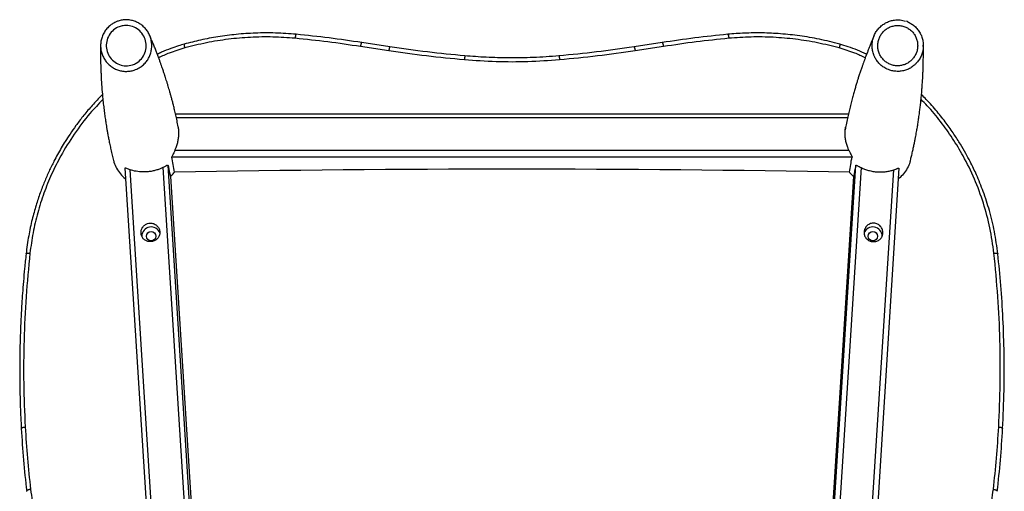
# Paper-space layout '_Bottom' of a CAD drawing. Header units: millimetres. Extents: x -275 to 275, y -308 to 307.
# Tile 5 of 5: x -261 to 262, y 57 to 307. Entities that reach past the tile are written whole.
import ezdxf

# ---------------------------------------------------------------- set-up
doc = ezdxf.new("R2010")
doc.units = ezdxf.units.MM

psp = doc.layouts.new('_Bottom')

# ---------------------------------------------------------------- linework, layer by layer
at = {"color": 7, "linetype": 'Continuous', "lineweight": 25}
for p, q in [((210.53, 306.14), (209.55, 306.54)), ((-65.45, 290.84), (-80.46, 293.15)), ((-64.83, 292.94), (-79.77, 295.25)), ((79.77, 295.25), (64.83, 292.94)), ((80.46, 293.15), (65.45, 290.84)), ((178.69, 257.36), (-178.69, 257.36)), ((178.24, 255.34), (-178.24, 255.34)), ((-178.99, 238.13), (178.99, 238.13)), ((180.63, 234.53), (-180.63, 234.53)), ((-205.58, 228.55), (-174.49, -260.56)), ((-171.9, -258.83), (-202.83, 227.77)), ((-185.47, 228.93), (-154.61, -256.7)), ((-164.88, -49.14), (-182.63, 230.08)), ((185.47, 228.93), (154.61, -256.7)), ((164.88, -49.14), (182.63, 230.08)), ((171.9, -258.83), (202.83, 227.77)), ((205.58, 228.55), (174.49, -260.56)), ((-181.43, 224.23), (-166.06, -17.64)), ((181.43, 224.23), (166.06, -17.64))]:
    psp.add_line(p, q, dxfattribs=at)
for centre in [(-191.71, 192.51), (191.71, 192.51)]:
    psp.add_circle(centre, 2.48, dxfattribs=at)
for centre, radius, start, end in [((0, -9672.85), 9900.96, 88.962199, 91.037801), ((-191.67, 192.42), 5.01, 22.0131, 177.4708), ((191.67, 192.42), 5.01, 2.5292, 157.9869)]:
    psp.add_arc(centre, radius, start, end, dxfattribs=at)
for points, knots in [([(-210.52, 306.13), (-211.15, 305.8), (-212.43, 305.15), (-213.64, 304.19), (-214.8, 303.09), (-215.9, 301.84), (-217.11, 299.86), (-217.98, 297.67), (-218.46, 295.39), (-218.55, 293.04), (-218.25, 290.74), (-217.56, 288.5), (-216.51, 286.46), (-215.44, 284.92), (-214.65, 284.19), (-214.42, 283.98)], [0, 0, 0, 0, 0.080319, 0.162691, 0.174458, 0.261241, 0.350598, 0.437663, 0.527296, 0.614116, 0.703472, 0.789598, 0.878206, 0.963464, 1, 1, 1, 1]), ([(-208.14, 303.86), (-207.39, 304.04), (-205.49, 304.51), (-202.31, 304.21), (-199.03, 302.77), (-196.37, 300.3), (-194.66, 297.07), (-194.1, 293.42), (-194.78, 289.77), (-196.62, 286.58), (-199.08, 284.5), (-201.93, 283.21), (-205.04, 282.73), (-208.57, 283.4), (-211.69, 285.19), (-214.08, 287.93), (-215.45, 291.33), (-215.63, 295.02), (-214.57, 298.57), (-212.4, 301.53), (-210.03, 303.17), (-208.52, 303.72), (-208.14, 303.86)], [0, 0, 0, 0, 0.034749, 0.087515, 0.140304, 0.193595, 0.24755, 0.302097, 0.356774, 0.411125, 0.464874, 0.498497, 0.551239, 0.603981, 0.65697, 0.710417, 0.764458, 0.818942, 0.873536, 0.927852, 0.981536, 1, 1, 1, 1]), ([(-204.76, 307.33), (-204.85, 307.34), (-205.62, 307.4), (-207.09, 307.21), (-208.94, 306.81), (-210.05, 306.34), (-210.53, 306.14)], [0, 0, 0, 0, 0.043117, 0.392441, 0.738289, 1, 1, 1, 1]), ([(-192.39, 288.35), (-192.32, 288.5), (-191.91, 289.34), (-191.51, 291.04), (-191.24, 293.35), (-191.4, 295.7), (-191.94, 297.95), (-192.85, 300.1), (-194.09, 302.03), (-195.65, 303.74), (-197.44, 305.14), (-199.45, 306.25), (-201.59, 306.96), (-203.39, 307.32), (-204.45, 307.29), (-204.76, 307.29)], [0, 0, 0, 0, 0.0187075, 0.1049566, 0.1937443, 0.2797528, 0.368255, 0.4533935, 0.5409612, 0.6252129, 0.7118567, 0.7954793, 0.8814822, 0.9651821, 1, 1, 1, 1]), ([(192.43, 288.28), (192.34, 288.45), (191.92, 289.31), (191.51, 291.04), (191.24, 293.35), (191.4, 295.7), (191.94, 297.95), (192.85, 300.1), (194.09, 302.03), (195.65, 303.74), (197.44, 305.15), (199.45, 306.24), (201.59, 306.98), (203.85, 307.35), (206.37, 307.37), (208.08, 306.94), (209.05, 306.69)], [0, 0, 0, 0, 0.018724, 0.092707, 0.168867, 0.242643, 0.318558, 0.391588, 0.466702, 0.538971, 0.613292, 0.685022, 0.758793, 0.830589, 0.904458, 1, 1, 1, 1]), ([(208.14, 303.86), (207.47, 304.07), (206.78, 304.22), (205.74, 304.33), (205.38, 304.35), (204.69, 304.36), (204.34, 304.34), (203.65, 304.28), (203.31, 304.23), (202.62, 304.1), (202.28, 304.01), (201.27, 303.71), (200.63, 303.45), (199.4, 302.8), (198.81, 302.41), (197.73, 301.53), (197.24, 301.04), (196.57, 300.23), (196.35, 299.95), (195.96, 299.37), (195.6, 298.78), (195.3, 298.15), (195.03, 297.51), (194.91, 297.18), (194.59, 296.18), (194.45, 295.5), (194.33, 294.46), (194.31, 294.11), (194.3, 293.41), (194.31, 293.06), (194.39, 292.02), (194.52, 291.33), (194.8, 290.33), (194.91, 289.99), (195.17, 289.34), (195.31, 289.02), (195.78, 288.09), (196.16, 287.51), (196.81, 286.68), (197.04, 286.42), (197.52, 285.91), (197.77, 285.67), (198.3, 285.22), (198.57, 285.01), (199.15, 284.61), (199.44, 284.43), (200.36, 283.91), (201.01, 283.64), (202.35, 283.21), (203.03, 283.07), (204.06, 282.95), (204.41, 282.93), (205.11, 282.93), (205.46, 282.94), (206.5, 283.04), (207.19, 283.17), (208.19, 283.47), (208.52, 283.58), (209.17, 283.85), (209.48, 284), (210.4, 284.48), (210.98, 284.87), (212.07, 285.76), (212.57, 286.25), (213.23, 287.05), (213.44, 287.33), (213.83, 287.9), (214.02, 288.21), (214.52, 289.13), (214.79, 289.76), (215.21, 291.09), (215.35, 291.78), (215.51, 293.17), (215.52, 293.86), (215.44, 294.91), (215.39, 295.26), (215.27, 295.94), (215.19, 296.28), (214.91, 297.28), (214.66, 297.93), (214.02, 299.19), (213.65, 299.77), (213, 300.59), (212.78, 300.85), (212.29, 301.36), (212.04, 301.6), (211.24, 302.28), (210.67, 302.68), (209.46, 303.36), (208.81, 303.64), (208.14, 303.86)], [0, 0, 0, 0, 0.03125, 0.03125, 0.046875, 0.046875, 0.0625, 0.0625, 0.078125, 0.078125, 0.09375, 0.09375, 0.125, 0.125, 0.15625, 0.15625, 0.1875, 0.1875, 0.203125, 0.203125, 0.21875, 0.234375, 0.234375, 0.25, 0.25, 0.28125, 0.28125, 0.296875, 0.296875, 0.3125, 0.3125, 0.34375, 0.34375, 0.359375, 0.359375, 0.375, 0.375, 0.40625, 0.40625, 0.421875, 0.421875, 0.4375, 0.4375, 0.453125, 0.453125, 0.46875, 0.46875, 0.5, 0.5, 0.53125, 0.53125, 0.546875, 0.546875, 0.5625, 0.5625, 0.59375, 0.59375, 0.609375, 0.609375, 0.625, 0.625, 0.65625, 0.65625, 0.6875, 0.6875, 0.703125, 0.703125, 0.71875, 0.71875, 0.75, 0.75, 0.78125, 0.78125, 0.8125, 0.8125, 0.828125, 0.828125, 0.84375, 0.84375, 0.875, 0.875, 0.90625, 0.90625, 0.921875, 0.921875, 0.9375, 0.9375, 0.96875, 0.96875, 1, 1, 1, 1]), ([(210.52, 306.13), (211.15, 305.8), (212.43, 305.15), (213.64, 304.19), (214.8, 303.09), (215.9, 301.84), (217.11, 299.86), (217.98, 297.67), (218.46, 295.39), (218.55, 293.04), (218.25, 290.74), (217.56, 288.5), (216.51, 286.46), (215.45, 284.94), (214.68, 284.22), (214.45, 284.01)], [0, 0, 0, 0, 0.080465, 0.162989, 0.174777, 0.261719, 0.351239, 0.438463, 0.528259, 0.615239, 0.704757, 0.791041, 0.879812, 0.965225, 1, 1, 1, 1]), ([(-176.88, 248.63), (-177.01, 249.3), (-177.33, 251.04), (-177.89, 253.76), (-178.54, 256.72), (-179.18, 259.45), (-179.77, 261.89), (-180.33, 264.04), (-180.83, 265.94), (-181.3, 267.65), (-181.75, 269.24), (-182.18, 270.72), (-182.63, 272.24), (-183.09, 273.78), (-183.58, 275.32), (-183.96, 276.51), (-184.24, 277.39), (-184.44, 277.99), (-184.64, 278.63), (-184.88, 279.34), (-185.18, 280.21), (-185.53, 281.25), (-185.95, 282.47), (-186.44, 283.84), (-186.99, 285.37), (-187.61, 287.06), (-188.29, 288.87), (-189.02, 290.78), (-189.82, 292.79), (-190.69, 294.94), (-191.57, 297.05), (-192.16, 298.44), (-192.43, 299.07)], [0, 0, 0, 0, 0.037555, 0.098143, 0.154488, 0.206589, 0.254449, 0.294594, 0.331175, 0.364191, 0.394617, 0.423564, 0.451033, 0.483859, 0.514291, 0.542331, 0.55472, 0.566577, 0.578289, 0.592459, 0.609573, 0.630942, 0.655621, 0.683613, 0.714916, 0.749532, 0.787459, 0.826253, 0.867991, 0.912675, 0.960304, 1, 1, 1, 1]), ([(-114.58, 299.66), (-118.26, 299.94), (-125.46, 300.48), (-136.11, 300.39), (-146.31, 299.7), (-156.03, 298.43), (-165.27, 296.71), (-171.19, 295.18), (-174.08, 294.43)], [0, 0, 0, 0, 0.184067, 0.3612781, 0.5314772, 0.6947364, 0.8508277, 1, 1, 1, 1]), ([(-115.21, 297.54), (-119.14, 297.82), (-127.02, 298.4), (-138.86, 298.18), (-150.64, 297.14), (-162.35, 295.3), (-170, 293.36), (-173.84, 292.39)], [0, 0, 0, 0, 0.200147, 0.400296, 0.600214, 0.799389, 1, 1, 1, 1]), ([(-114.59, 299.64), (-114.59, 299.65), (-114.66, 299.71), (-114.79, 299.49), (-114.95, 299.04), (-115.05, 298.61), (-115.14, 298.1), (-115.19, 297.72), (-115.21, 297.54)], [0, 0, 0, 0, 0.049365, 0.4540699, 0.627057, 0.7733233, 0.8950858, 1, 1, 1, 1]), ([(-79.77, 295.25), (-85.56, 296.13), (-97.13, 297.87), (-108.77, 299.07), (-114.58, 299.66)], [0, 0, 0, 0, 0.500009, 1, 1, 1, 1]), ([(114.58, 299.66), (108.77, 299.07), (97.13, 297.87), (85.55, 296.13), (79.77, 295.25)], [0, 0, 0, 0, 0.500017, 1, 1, 1, 1]), ([(174.08, 294.43), (170.51, 295.34), (163.49, 297.13), (152.99, 298.9), (142.82, 300.01), (133.03, 300.46), (123.65, 300.37), (117.56, 299.9), (114.58, 299.66)], [0, 0, 0, 0, 0.184042, 0.361239, 0.531435, 0.694701, 0.850807, 1, 1, 1, 1]), ([(114.59, 299.64), (114.59, 299.65), (114.66, 299.71), (114.79, 299.49), (114.94, 299.04), (115.05, 298.61), (115.13, 298.1), (115.18, 297.72), (115.2, 297.54)], [0, 0, 0, 0, 0.049332, 0.454051, 0.627044, 0.773316, 0.895082, 1, 1, 1, 1]), ([(173.83, 292.39), (170, 293.36), (162.33, 295.3), (150.62, 297.15), (138.85, 298.18), (127.01, 298.4), (119.15, 297.83), (115.2, 297.54)], [0, 0, 0, 0, 0.2001155, 0.400249, 0.6001676, 0.7993581, 1, 1, 1, 1]), ([(192.43, 299.07), (192.19, 298.5), (191.65, 297.25), (190.87, 295.37), (190.1, 293.49), (189.42, 291.78), (188.86, 290.34), (188.4, 289.15), (188.03, 288.17), (187.7, 287.31), (187.42, 286.55), (187.18, 285.89), (186.86, 285.02), (186.45, 283.87), (185.89, 282.3), (185.28, 280.54), (184.63, 278.58), (184.01, 276.69), (183.42, 274.83), (182.84, 272.96), (182.22, 270.87), (181.55, 268.56), (180.85, 266.02), (180.12, 263.25), (179.39, 260.35), (178.67, 257.31), (177.98, 254.16), (177.37, 251.24), (177.02, 249.37), (176.88, 248.63)], [0, 0, 0, 0, 0.0359215, 0.0789918, 0.118334, 0.1539484, 0.1858353, 0.2082279, 0.2283295, 0.2461402, 0.26166, 0.2748891, 0.2865842, 0.3149669, 0.3447116, 0.3818977, 0.4210141, 0.4620608, 0.4946792, 0.5314692, 0.5724309, 0.6175643, 0.6668695, 0.7203467, 0.7779963, 0.8345075, 0.8945254, 0.9580508, 1, 1, 1, 1]), ([(-218.5, 293.9), (-218.51, 293.23), (-218.53, 291.77), (-218.53, 289.56), (-218.52, 287.32), (-218.49, 285.25), (-218.45, 283.35), (-218.4, 281.66), (-218.34, 280.16), (-218.29, 278.86), (-218.24, 277.68), (-218.18, 276.57), (-218.05, 274.17), (-217.79, 270.43), (-217.44, 266.48), (-217.15, 263.67), (-216.97, 262.02), (-216.77, 260.4), (-216.58, 258.83), (-216.38, 257.31), (-216.17, 255.85), (-215.98, 254.48), (-215.77, 253.12), (-215.54, 251.68), (-215.27, 250.02), (-214.95, 248.13), (-214.56, 246.02), (-214.12, 243.7), (-213.6, 241.16), (-213, 238.41), (-212.35, 235.59), (-211.88, 233.69), (-211.65, 232.77)], [0, 0, 0, 0, 0.033532, 0.073515, 0.110589, 0.144754, 0.17601, 0.204357, 0.22842, 0.249896, 0.268872, 0.287168, 0.305525, 0.38821, 0.471606, 0.498489, 0.525254, 0.55181, 0.577423, 0.601931, 0.625335, 0.648411, 0.667977, 0.691152, 0.717935, 0.748327, 0.782327, 0.819937, 0.861155, 0.905983, 0.95442, 1, 1, 1, 1]), ([(-174.08, 294.43), (-175.09, 294.13), (-177.47, 293.45), (-181.51, 292.05), (-185.27, 290.57), (-187.63, 289.43), (-188.37, 289.07)], [0, 0, 0, 0, 0.2064039, 0.4860693, 0.8391937, 1, 1, 1, 1]), ([(-174.08, 294.42), (-174.08, 294.42), (-174.15, 294.48), (-174.17, 294.27), (-174.14, 293.84), (-174.08, 293.42), (-173.98, 292.94), (-173.89, 292.56), (-173.84, 292.39)], [0, 0, 0, 0, 0.008213, 0.430424, 0.610899, 0.763498, 0.890537, 1, 1, 1, 1]), ([(-80.46, 293.15), (-86.24, 294.02), (-97.79, 295.76), (-109.4, 296.94), (-115.21, 297.54)], [0, 0, 0, 0, 0.499991, 1, 1, 1, 1]), ([(-79.77, 295.23), (-79.78, 295.24), (-79.83, 295.3), (-79.96, 295.09), (-80.13, 294.64), (-80.25, 294.21), (-80.36, 293.71), (-80.43, 293.33), (-80.46, 293.15)], [0, 0, 0, 0, 0.051939, 0.455544, 0.628062, 0.773933, 0.895368, 1, 1, 1, 1]), ([(-64.83, 292.92), (-64.83, 292.93), (-64.88, 292.99), (-64.99, 292.78), (-65.14, 292.33), (-65.25, 291.9), (-65.36, 291.4), (-65.42, 291.02), (-65.45, 290.84)], [0, 0, 0, 0, 0.04946, 0.454121, 0.627091, 0.773343, 0.895094, 1, 1, 1, 1]), ([(-24.95, 288.21), (-31.62, 288.84), (-44.96, 290.12), (-58.2, 292), (-64.83, 292.94)], [0, 0, 0, 0, 0.499999, 1, 1, 1, 1]), ([(64.83, 292.94), (58.2, 292), (44.96, 290.12), (31.62, 288.84), (24.95, 288.21)], [0, 0, 0, 0, 0.499983, 1, 1, 1, 1]), ([(64.83, 292.92), (64.83, 292.93), (64.88, 292.99), (64.99, 292.78), (65.14, 292.33), (65.25, 291.9), (65.36, 291.4), (65.42, 291.02), (65.45, 290.84)], [0, 0, 0, 0, 0.049486, 0.454136, 0.627101, 0.773349, 0.895097, 1, 1, 1, 1]), ([(79.77, 295.23), (79.78, 295.24), (79.83, 295.3), (79.96, 295.09), (80.13, 294.64), (80.25, 294.21), (80.36, 293.71), (80.43, 293.33), (80.46, 293.15)], [0, 0, 0, 0, 0.051951, 0.455551, 0.628067, 0.773936, 0.895369, 1, 1, 1, 1]), ([(115.2, 297.54), (109.4, 296.94), (97.79, 295.76), (86.24, 294.02), (80.46, 293.15)], [0, 0, 0, 0, 0.500009, 1, 1, 1, 1]), ([(174.08, 294.42), (174.08, 294.42), (174.15, 294.48), (174.17, 294.27), (174.14, 293.84), (174.07, 293.43), (173.97, 292.94), (173.87, 292.57), (173.83, 292.39)], [0, 0, 0, 0, 0.0081325, 0.4303777, 0.6108664, 0.7634785, 0.8905275, 1, 1, 1, 1]), ([(188.38, 289.09), (186.75, 289.84), (183.53, 291.3), (178.75, 293.05), (175.58, 293.98), (174.08, 294.43)], [0, 0, 0, 0, 0.35181, 0.692442, 1, 1, 1, 1]), ([(211.65, 232.78), (211.84, 233.52), (212.23, 235.07), (212.77, 237.4), (213.28, 239.7), (213.74, 241.83), (214.13, 243.79), (214.47, 245.56), (214.76, 247.12), (215.01, 248.49), (215.22, 249.75), (215.42, 250.94), (215.69, 252.61), (216.02, 254.76), (216.39, 257.39), (216.72, 259.95), (216.98, 262.15), (217.18, 263.98), (217.34, 265.52), (217.49, 267.08), (217.61, 268.48), (217.72, 269.71), (217.8, 270.77), (217.89, 271.91), (217.98, 273.18), (218.07, 274.61), (218.16, 276.21), (218.25, 277.98), (218.34, 279.91), (218.41, 282), (218.47, 284.23), (218.51, 286.6), (218.53, 289.1), (218.53, 291.56), (218.51, 293.17), (218.5, 293.91)], [0, 0, 0, 0, 0.036491, 0.076652, 0.114015, 0.148581, 0.180349, 0.20932, 0.234074, 0.256342, 0.276203, 0.295371, 0.314539, 0.357319, 0.400093, 0.442117, 0.481017, 0.506728, 0.531367, 0.556696, 0.582828, 0.599665, 0.61682, 0.634824, 0.655439, 0.678805, 0.704922, 0.733789, 0.765407, 0.799776, 0.836896, 0.876031, 0.917819, 0.962262, 1, 1, 1, 1]), ([(-214.42, 283.98), (-214.1, 283.65), (-213.26, 282.8), (-211.61, 281.71), (-209.56, 280.75), (-207.36, 280.15), (-205.11, 279.92), (-202.84, 280.07), (-200.43, 280.64), (-198.16, 281.67), (-196.11, 283.11), (-194.48, 284.75), (-193.2, 286.51), (-192.64, 287.78), (-192.39, 288.35)], [0, 0, 0, 0, 0.050904, 0.135125, 0.221736, 0.305639, 0.391919, 0.47583, 0.562125, 0.67023, 0.755679, 0.843659, 0.929952, 1, 1, 1, 1]), ([(-173.84, 292.39), (-176.61, 291.56), (-181.34, 290.15), (-185.8, 288.04), (-187.65, 287.17)], [0, 0, 0, 0, 0.585255, 1, 1, 1, 1]), ([(-25.27, 286.08), (-31.99, 286.72), (-45.43, 288), (-58.78, 289.89), (-65.45, 290.84)], [0, 0, 0, 0, 0.50001, 1, 1, 1, 1]), ([(-24.95, 288.19), (-24.95, 288.2), (-24.97, 288.26), (-25.02, 288.04), (-25.1, 287.59), (-25.16, 287.15), (-25.22, 286.65), (-25.25, 286.26), (-25.27, 286.08)], [0, 0, 0, 0, 0.041914, 0.449792, 0.624135, 0.771547, 0.894264, 1, 1, 1, 1]), ([(24.95, 288.21), (20.41, 287.87), (11.58, 287.22), (-1.3, 287.04), (-13.4, 287.34), (-21.18, 287.92), (-24.95, 288.21)], [0, 0, 0, 0, 0.2734119, 0.5312279, 0.7733482, 1, 1, 1, 1]), ([(24.95, 288.19), (24.95, 288.2), (24.97, 288.26), (25.02, 288.04), (25.1, 287.59), (25.16, 287.15), (25.22, 286.65), (25.26, 286.26), (25.28, 286.08)], [0, 0, 0, 0, 0.041991, 0.449836, 0.624165, 0.771566, 0.894272, 1, 1, 1, 1]), ([(65.45, 290.84), (58.78, 289.89), (45.43, 288), (31.99, 286.72), (25.28, 286.08)], [0, 0, 0, 0, 0.4999937, 1, 1, 1, 1]), ([(187.65, 287.17), (185.8, 288.05), (181.33, 290.16), (176.6, 291.57), (173.83, 292.39)], [0, 0, 0, 0, 0.4153139, 1, 1, 1, 1]), ([(214.45, 284.01), (214.13, 283.68), (213.28, 282.81), (211.61, 281.71), (209.56, 280.75), (207.36, 280.15), (205.11, 279.92), (202.84, 280.07), (200.43, 280.64), (198.16, 281.67), (196.11, 283.11), (194.48, 284.75), (193.21, 286.49), (192.67, 287.73), (192.43, 288.28)], [0, 0, 0, 0, 0.052789, 0.137121, 0.223848, 0.307861, 0.394256, 0.478278, 0.564687, 0.672936, 0.758497, 0.846593, 0.933001, 1, 1, 1, 1]), ([(25.28, 286.08), (19.66, 285.69), (8.47, 284.91), (-8.42, 284.91), (-19.64, 285.69), (-25.27, 286.08)], [0, 0, 0, 0, 0.333415, 0.665409, 1, 1, 1, 1]), ([(-217.53, 267.64), (-217.83, 267.35), (-219.94, 265.32), (-223.42, 261.46), (-227.82, 256.26), (-231.52, 251.4), (-234.62, 246.98), (-237.19, 243.04), (-239.38, 239.43), (-241.38, 235.92), (-243.58, 231.79), (-245.94, 226.96), (-248.38, 221.36), (-250.7, 215.36), (-252.92, 208.68), (-255.01, 201.09), (-256.87, 192.47), (-257.67, 186.35), (-258.09, 183.14)], [0, 0, 0, 0, 0.013186, 0.091546, 0.162571, 0.226385, 0.282815, 0.331518, 0.373638, 0.415447, 0.458007, 0.520173, 0.584053, 0.649813, 0.722393, 0.805143, 0.897595, 1, 1, 1, 1]), ([(258.09, 183.14), (257.56, 187.09), (256.51, 194.82), (253.81, 205.87), (250.56, 215.94), (247.56, 223.34), (245.13, 228.62), (243.26, 232.41), (240.95, 236.72), (238.12, 241.57), (234.69, 246.92), (230.58, 252.72), (225.67, 258.88), (221.28, 263.93), (218.37, 266.75), (217.53, 267.57)], [0, 0, 0, 0, 0.126057, 0.2463807, 0.3577349, 0.4589689, 0.4969113, 0.540466, 0.5915787, 0.6502643, 0.7165974, 0.7907383, 0.8729645, 0.9633998, 1, 1, 1, 1]), ([(-217.29, 265.03), (-219.61, 262.62), (-225.13, 256.91), (-232.62, 246.88), (-239.35, 236.03), (-244.64, 225.47), (-248.75, 215.37), (-252.04, 204.98), (-254.57, 194.34), (-255.53, 187.14), (-256.02, 183.52)], [0, 0, 0, 0, 0.108831, 0.257875, 0.406155, 0.524141, 0.642554, 0.761488, 0.88027, 1, 1, 1, 1]), ([(256.01, 183.53), (255.39, 188.01), (254.15, 196.97), (250.59, 210.15), (245.85, 222.95), (240.24, 234.41), (234.14, 244.54), (227.74, 253.41), (222.11, 260.28), (218.4, 263.96), (217.29, 265.06)], [0, 0, 0, 0, 0.1483946, 0.2966122, 0.4454576, 0.5936729, 0.7116802, 0.8301714, 0.9492399, 1, 1, 1, 1]), ([(-178.99, 238.13), (-178.77, 238.64), (-178.28, 239.76), (-177.66, 241.66), (-177.18, 243.78), (-176.92, 245.99), (-176.92, 248.1), (-177.06, 249.67), (-177.24, 250.43), (-177.28, 250.62)], [0, 0, 0, 0, 0.138923, 0.302715, 0.470907, 0.634888, 0.804719, 0.953066, 1, 1, 1, 1]), ([(178.99, 238.13), (178.77, 238.64), (178.28, 239.76), (177.66, 241.66), (177.18, 243.78), (176.92, 245.99), (176.92, 248.1), (177.06, 249.67), (177.24, 250.43), (177.28, 250.62)], [0, 0, 0, 0, 0.138923, 0.302715, 0.470907, 0.634888, 0.804719, 0.953066, 1, 1, 1, 1]), ([(-178.99, 238.13), (-179.2, 237.67), (-179.41, 237.24), (-179.8, 236.45), (-179.99, 236.09), (-180.31, 235.46), (-180.44, 235.19), (-180.56, 234.87), (-180.6, 234.78), (-180.63, 234.63), (-180.64, 234.57), (-180.63, 234.53)], [0, 0, 0, 0, 0.25, 0.25, 0.5, 0.5, 0.75, 0.75, 0.875, 0.875, 1, 1, 1, 1]), ([(178.99, 238.13), (179.2, 237.67), (179.41, 237.24), (179.8, 236.45), (179.99, 236.09), (180.31, 235.46), (180.44, 235.19), (180.56, 234.87), (180.6, 234.78), (180.63, 234.63), (180.64, 234.57), (180.63, 234.53)], [0, 0, 0, 0, 0.25, 0.25, 0.5, 0.5, 0.75, 0.75, 0.875, 0.875, 1, 1, 1, 1]), ([(-211.58, 232.79), (-211.53, 232.47), (-211.25, 230.98), (-210.08, 228.51), (-208.06, 225.61), (-206.37, 223.77), (-205.29, 223.09), (-205.23, 223.05)], [0, 0, 0, 0, 0.08048, 0.3808, 0.679403, 0.979744, 1, 1, 1, 1]), ([(-182.63, 230.08), (-182.71, 230.13), (-182.87, 230.23), (-183.8, 229.77), (-184.76, 229.28), (-185.4, 228.97), (-185.47, 228.93)], [0, 0, 0, 0, 0.306006, 0.61046, 0.952018, 1, 1, 1, 1]), ([(182.63, 230.08), (182.65, 230.17), (182.73, 230.19), (182.94, 230.15), (183.03, 230.12), (183.23, 230.04), (183.34, 229.99), (183.71, 229.82), (184.01, 229.66), (184.68, 229.32), (185.06, 229.13), (185.47, 228.93)], [0, 0, 0, 0, 0.25, 0.25, 0.375, 0.375, 0.5, 0.5, 0.75, 0.75, 1, 1, 1, 1]), ([(211.58, 232.79), (211.53, 232.47), (211.25, 230.98), (210.08, 228.51), (208.06, 225.61), (206.37, 223.77), (205.29, 223.09), (205.23, 223.05)], [0, 0, 0, 0, 0.0807, 0.380948, 0.67948, 0.979749, 1, 1, 1, 1]), ([(-202.83, 227.77), (-203.44, 227.99), (-204.55, 228.39), (-205.46, 228.72), (-205.54, 228.6), (-205.58, 228.55)], [0, 0, 0, 0, 0.391488, 0.724067, 1, 1, 1, 1]), ([(-185.47, 228.93), (-185.91, 228.73), (-186.9, 228.28), (-188.63, 227.67), (-190.63, 227.13), (-192.77, 226.76), (-195.53, 226.55), (-198.84, 226.73), (-201.37, 227.3), (-202.6, 227.7), (-202.83, 227.77)], [0, 0, 0, 0, 0.091769, 0.204771, 0.317674, 0.431372, 0.545026, 0.74578, 0.952385, 1, 1, 1, 1]), ([(-182.63, 230.08), (-182.36, 228.76), (-181.96, 226.77), (-181.57, 224.86), (-181.43, 224.23)], [0, 0, 0, 0, 0.671168, 1, 1, 1, 1]), ([(-181.51, 224.24), (-180.79, 224.85), (-179.97, 225.55), (-179.39, 226.44), (-179.32, 226.54)], [0, 0, 0, 0, 0.887186, 1, 1, 1, 1]), ([(181.45, 224.3), (180.75, 224.9), (179.96, 225.57), (179.4, 226.42), (179.34, 226.52)], [0, 0, 0, 0, 0.891739, 1, 1, 1, 1]), ([(185.47, 228.93), (185.76, 228.8), (186.06, 228.66), (186.69, 228.39), (187.01, 228.26), (188.01, 227.89), (188.7, 227.66), (189.8, 227.36), (190.17, 227.27), (190.94, 227.09), (191.33, 227.02), (192.5, 226.82), (193.29, 226.72), (194.49, 226.64), (194.89, 226.63), (195.7, 226.61), (196.1, 226.62), (197.27, 226.66), (198.04, 226.73), (199.54, 226.93), (200.25, 227.06), (201.26, 227.3), (201.58, 227.39), (202.22, 227.58), (202.53, 227.67), (202.83, 227.77)], [0, 0, 0, 0, 0.0625, 0.0625, 0.125, 0.125, 0.25, 0.25, 0.3125, 0.3125, 0.375, 0.375, 0.5, 0.5, 0.5625, 0.5625, 0.625, 0.625, 0.75, 0.75, 0.875, 0.875, 0.9375, 0.9375, 1, 1, 1, 1]), ([(202.83, 227.77), (203.26, 227.92), (203.64, 228.05), (204.14, 228.24), (204.3, 228.3), (204.6, 228.41), (204.73, 228.46), (204.98, 228.54), (205.08, 228.57), (205.27, 228.63), (205.35, 228.64), (205.54, 228.66), (205.59, 228.63), (205.58, 228.55)], [0, 0, 0, 0, 0.25, 0.25, 0.375, 0.375, 0.5, 0.5, 0.625, 0.625, 0.75, 0.75, 1, 1, 1, 1]), ([(-191.31, 189.71), (-190.77, 189.84), (-189.7, 190.1), (-188.36, 191.08), (-187.4, 192.4), (-186.96, 194.01), (-187.1, 195.66), (-187.75, 197.17), (-188.85, 198.43), (-190.34, 199.3), (-192.03, 199.6), (-193.67, 199.32), (-195.11, 198.52), (-196.26, 197.29), (-196.96, 195.71), (-197.11, 194.02), (-196.72, 192.46), (-195.86, 191.14), (-194.58, 190.16), (-192.98, 189.61), (-191.86, 189.68), (-191.31, 189.71)], [0, 0, 0, 0, 0.052198, 0.10432, 0.1583, 0.212958, 0.264888, 0.315041, 0.367032, 0.421637, 0.475697, 0.527045, 0.577643, 0.630299, 0.685087, 0.738662, 0.789296, 0.839973, 0.893433, 0.948266, 1, 1, 1, 1]), ([(191.31, 189.71), (190.98, 189.76), (190.66, 189.84), (190.04, 190.05), (189.74, 190.19), (189.18, 190.51), (188.92, 190.69), (188.44, 191.11), (188.22, 191.34), (187.83, 191.84), (187.66, 192.1), (187.38, 192.67), (187.27, 192.97), (187.15, 193.43), (187.12, 193.59), (187.07, 193.9), (187.05, 194.07), (187.03, 194.55), (187.05, 194.87), (187.15, 195.52), (187.23, 195.84), (187.46, 196.46), (187.6, 196.75), (187.94, 197.32), (188.14, 197.59), (188.58, 198.07), (188.83, 198.3), (189.35, 198.7), (189.63, 198.87), (190.22, 199.16), (190.54, 199.27), (191.18, 199.43), (191.5, 199.48), (192, 199.51), (192.16, 199.51), (192.49, 199.49), (192.66, 199.47), (193.14, 199.39), (193.46, 199.31), (194.08, 199.07), (194.37, 198.92), (194.93, 198.57), (195.19, 198.36), (195.67, 197.91), (195.88, 197.66), (196.26, 197.12), (196.43, 196.83), (196.7, 196.24), (196.81, 195.93), (196.97, 195.28), (197.01, 194.96), (197.04, 194.31), (197.03, 193.98), (196.93, 193.34), (196.85, 193.03), (196.68, 192.58), (196.62, 192.43), (196.48, 192.15), (196.4, 192.01), (196.15, 191.62), (195.95, 191.37), (195.52, 190.91), (195.28, 190.71), (194.76, 190.36), (194.48, 190.2), (193.89, 189.95), (193.59, 189.85), (192.95, 189.7), (192.62, 189.66), (191.97, 189.64), (191.64, 189.66), (191.31, 189.71)], [0, 0, 0, 0, 0.03125, 0.03125, 0.0625, 0.0625, 0.09375, 0.09375, 0.125, 0.125, 0.15625, 0.15625, 0.1875, 0.1875, 0.203125, 0.203125, 0.21875, 0.21875, 0.25, 0.25, 0.28125, 0.28125, 0.3125, 0.3125, 0.34375, 0.34375, 0.375, 0.375, 0.40625, 0.40625, 0.4375, 0.4375, 0.46875, 0.46875, 0.484375, 0.484375, 0.5, 0.5, 0.53125, 0.53125, 0.5625, 0.5625, 0.59375, 0.59375, 0.625, 0.625, 0.65625, 0.65625, 0.6875, 0.6875, 0.71875, 0.71875, 0.75, 0.75, 0.78125, 0.78125, 0.796875, 0.796875, 0.8125, 0.8125, 0.84375, 0.84375, 0.875, 0.875, 0.90625, 0.90625, 0.9375, 0.9375, 0.96875, 0.96875, 1, 1, 1, 1]), ([(-258.09, 183.14), (-258.36, 180.58), (-258.87, 175.7), (-259.49, 168.73), (-259.98, 162.48), (-260.36, 156.94), (-260.64, 152.11), (-260.85, 147.99), (-261, 144.44), (-261.15, 140.5), (-261.31, 135.51), (-261.44, 128.96), (-261.5, 121.14), (-261.43, 112.03), (-261.18, 101.66), (-260.83, 94.34), (-260.64, 90.46)], [0, 0, 0, 0, 0.082956, 0.158175, 0.22567, 0.285448, 0.337514, 0.381869, 0.418512, 0.452398, 0.509231, 0.579842, 0.664225, 0.762378, 0.874303, 1, 1, 1, 1]), ([(-256.02, 183.52), (-256.77, 175.85), (-258.28, 160.5), (-259.32, 137.45), (-259.54, 114.38), (-258.89, 99.03), (-258.56, 91.33)], [0, 0, 0, 0, 0.249972, 0.499915, 0.749181, 1, 1, 1, 1]), ([(-258.09, 183.14), (-258.09, 183.14), (-258.15, 183.25), (-257.94, 183.37), (-257.51, 183.5), (-257.08, 183.55), (-256.58, 183.56), (-256.19, 183.53), (-256.02, 183.52)], [0, 0, 0, 0, 0.003056, 0.427229, 0.608615, 0.762039, 0.889829, 1, 1, 1, 1]), ([(256.01, 183.53), (256.19, 183.54), (256.58, 183.56), (257.08, 183.55), (257.5, 183.5), (257.96, 183.38), (258.04, 183.24), (258.09, 183.14)], [0, 0, 0, 0, 0.110509, 0.238691, 0.392585, 0.574527, 1, 1, 1, 1]), ([(258.56, 91.33), (258.89, 99.01), (259.55, 114.35), (259.32, 137.4), (258.27, 160.48), (256.77, 175.83), (256.01, 183.53)], [0, 0, 0, 0, 0.249967, 0.499906, 0.749176, 1, 1, 1, 1]), ([(260.64, 90.46), (260.94, 97.24), (261.52, 110.51), (261.51, 129.99), (260.91, 148.54), (259.8, 166.17), (258.65, 177.58), (258.09, 183.13)], [0, 0, 0, 0, 0.219968, 0.429912, 0.62995, 0.819979, 1, 1, 1, 1]), ([(-260.61, 90.45), (-260.62, 90.46), (-260.7, 90.59), (-260.49, 90.8), (-260.05, 91.03), (-259.63, 91.17), (-259.13, 91.27), (-258.74, 91.31), (-258.56, 91.33)], [0, 0, 0, 0, 0.049726, 0.454039, 0.626934, 0.773176, 0.894985, 1, 1, 1, 1]), ([(-260.64, 90.46), (-260.29, 84.9), (-259.59, 73.8), (-258.38, 62.75), (-257.77, 57.22)], [0, 0, 0, 0, 0.499998, 1, 1, 1, 1]), ([(-258.56, 91.33), (-258.21, 85.81), (-257.51, 74.76), (-256.31, 63.78), (-255.7, 58.28)], [0, 0, 0, 0, 0.499808, 1, 1, 1, 1]), ([(255.7, 58.29), (256.31, 63.78), (257.51, 74.76), (258.21, 85.81), (258.56, 91.33)], [0, 0, 0, 0, 0.499808, 1, 1, 1, 1]), ([(257.77, 57.22), (258.38, 62.75), (259.59, 73.8), (260.29, 84.9), (260.64, 90.46)], [0, 0, 0, 0, 0.500009, 1, 1, 1, 1]), ([(258.56, 91.33), (258.74, 91.31), (259.13, 91.27), (259.63, 91.17), (260.05, 91.03), (260.49, 90.8), (260.7, 90.59), (260.62, 90.46), (260.61, 90.45)], [0, 0, 0, 0, 0.105014, 0.226822, 0.373064, 0.545957, 0.950268, 1, 1, 1, 1]), ([(-255.7, 58.29), (-255.88, 58.26), (-256.27, 58.19), (-256.76, 58.05), (-257.19, 57.88), (-257.63, 57.61), (-257.83, 57.38), (-257.76, 57.24), (-257.75, 57.22)], [0, 0, 0, 0, 0.105046, 0.226893, 0.373181, 0.546131, 0.950575, 1, 1, 1, 1]), ([(-255.7, 58.28), (-255.13, 54.18), (-254, 45.97), (-251.91, 37.97), (-250.86, 33.97)], [0, 0, 0, 0, 0.499949, 1, 1, 1, 1]), ([(250.87, 33.98), (251.91, 37.98), (254, 45.97), (255.13, 54.18), (255.7, 58.29)], [0, 0, 0, 0, 0.5001247, 1, 1, 1, 1]), ([(255.7, 58.28), (255.88, 58.25), (256.27, 58.19), (256.76, 58.05), (257.19, 57.88), (257.63, 57.61), (257.83, 57.38), (257.76, 57.24), (257.75, 57.22)], [0, 0, 0, 0, 0.1050228, 0.2268418, 0.3730971, 0.5460076, 0.9503605, 1, 1, 1, 1])]:
    psp.add_open_spline(points, degree=3, knots=knots, dxfattribs=at)
for points in [[(-179.33, 226.48), (-179.69, 229.17), (-180.12, 231.85), (-180.63, 234.53)], [(179.33, 226.48), (179.69, 229.17), (180.12, 231.85), (180.63, 234.53)], [(182.63, 230.08), (182.23, 228.09), (181.83, 226.14), (181.43, 224.23)]]:
    psp.add_open_spline(points, degree=3, dxfattribs=at)

doc.saveas('drawing.dxf')
